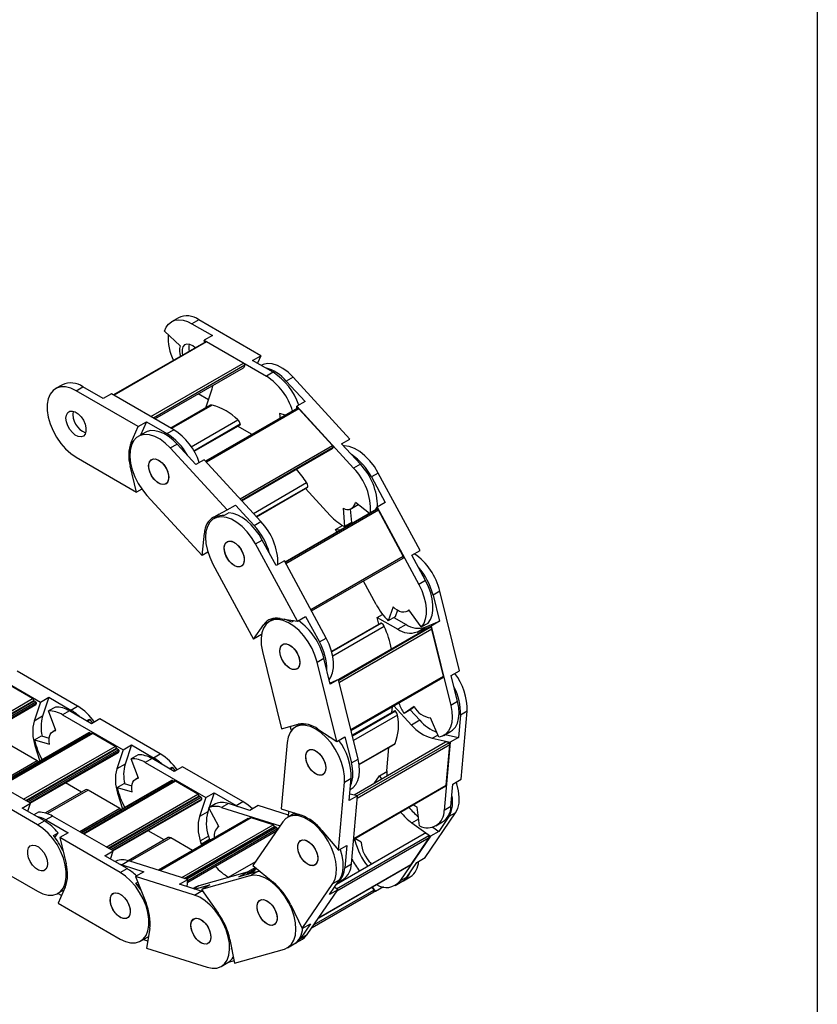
# Model space of a CAD drawing. Header units: millimetres. Extents: x 19 to 819, y 19 to 629.
# Tile 8 of 9: x 752 to 819, y 462 to 545. Entities that reach past the tile are written whole.
import ezdxf

# ---------------------------------------------------------------- set-up
doc = ezdxf.new("R2010")
doc.units = ezdxf.units.MM
doc.header["$LTSCALE"] = 3
doc.layers.add('TEXT', color=140, linetype='Continuous', lineweight=25)

msp = doc.modelspace()

# ---------------------------------------------------------------- linework, layer by layer
for p, q in [((765.035, 520.033), (764.462, 519.703)), ((766.76, 519.863), (766.187, 519.532)), ((766.187, 519.532), (767.92, 518.531)), ((772.027, 516.822), (766.76, 519.863)), ((765.176, 517.667), (763.86, 518.905)), ((767.353, 518.003), (759.546, 513.496)), ((767.428, 517.995), (759.59, 513.47)), ((767.92, 518.531), (767.22, 518.127)), ((767.271, 517.955), (767.22, 518.127)), ((767.22, 518.127), (772.487, 515.087)), ((770.546, 516.195), (767.428, 517.995)), ((762.708, 511.67), (770.546, 516.195)), ((771.327, 516.418), (772.027, 516.822)), ((773.06, 515.417), (771.327, 516.418)), ((772.027, 516.822), (771.737, 516.181)), ((770.652, 516.011), (762.92, 511.548)), ((763.052, 511.471), (770.559, 515.805)), ((773.06, 515.417), (772.487, 515.087)), ((774.748, 515.01), (774.175, 514.679)), ((774.175, 514.679), (775.76, 512.954)), ((779.564, 509.767), (774.748, 515.01)), ((755.213, 514.364), (754.641, 514.033)), ((756.365, 513.862), (756.938, 514.193)), ((761.632, 510.822), (756.365, 513.862)), ((758.671, 513.192), (756.938, 514.193)), ((759.372, 513.596), (758.671, 513.192)), ((764.639, 510.556), (759.372, 513.596)), ((767.591, 513.087), (766.721, 513.59)), ((767.366, 512.409), (767.901, 514.023)), ((775.76, 512.954), (775.06, 512.55)), ((767.765, 512.627), (764.408, 510.689)), ((767.894, 512.643), (764.458, 510.66)), ((775.128, 512.377), (767.338, 507.88)), ((767.377, 512.403), (767.366, 512.409)), ((775.246, 512.334), (767.405, 507.808)), ((774.103, 511.785), (773.613, 511.927)), ((775.056, 512.335), (775.06, 512.55)), ((775.06, 512.55), (779.876, 507.306)), ((778.097, 509.23), (775.246, 512.334)), ((761.632, 510.822), (762.332, 511.226)), ((762.332, 511.226), (761.821, 510.096)), ((762.332, 511.226), (764.066, 510.225)), ((766.133, 509.102), (770.081, 511.381)), ((761.024, 509.476), (761.632, 510.822)), ((762.214, 510.322), (761.641, 509.992)), ((764.066, 510.225), (764.639, 510.556)), ((766.342, 508.772), (770.281, 511.046)), ((766.369, 508.726), (770.267, 510.976)), ((771.275, 510.153), (770.057, 510.855)), ((761.024, 509.476), (761.227, 509.593)), ((778.864, 509.363), (779.564, 509.767)), ((764.354, 509.009), (764.926, 509.34)), ((769.169, 503.766), (764.354, 509.009)), ((766.511, 507.614), (764.926, 509.34)), ((770.256, 504.704), (778.097, 509.23)), ((778.151, 509.037), (770.391, 504.557)), ((770.411, 504.534), (778.085, 508.964)), ((780.449, 507.637), (778.864, 509.363)), ((756.365, 508.228), (761.487, 505.272)), ((767.211, 508.019), (766.511, 507.614)), ((772.027, 502.775), (767.211, 508.019)), ((761.028, 507.546), (760.952, 507.502)), ((761.487, 505.272), (760.952, 507.502)), ((780.449, 507.637), (779.876, 507.306)), ((781.967, 506.886), (781.395, 506.555)), ((781.395, 506.555), (782.56, 504.401)), ((785.507, 500.339), (781.967, 506.886)), ((761.944, 505.536), (761.487, 505.272)), ((771.385, 503.475), (775.889, 506.075)), ((771.635, 503.202), (775.996, 505.72)), ((771.651, 503.185), (775.977, 505.682)), ((777.9, 503.296), (775.801, 505.581)), ((762.378, 504.998), (767.06, 499.9)), ((768.018, 503.164), (769.169, 503.766)), ((769.169, 503.766), (769.869, 504.17)), ((769.869, 504.17), (771.454, 502.445)), ((774.075, 499.346), (781.841, 503.83)), ((781.83, 503.824), (774.075, 499.347)), ((781.991, 503.735), (774.15, 499.208)), ((778.995, 503.91), (779.113, 502.366)), ((779.598, 503.838), (779.685, 502.697)), ((779.706, 503.885), (780.268, 504.21)), ((781.218, 503.47), (780.024, 504.399)), ((781.739, 503.771), (781.859, 503.997)), ((781.841, 503.83), (781.83, 503.824)), ((782.56, 504.401), (781.859, 503.997)), ((781.859, 503.997), (785.399, 497.449)), ((784.087, 499.858), (781.991, 503.735)), ((768.211, 503.121), (768.042, 503.023)), ((769.319, 503.514), (768.916, 503.281)), ((771.454, 502.445), (772.027, 502.775)), ((778.344, 502.115), (778.936, 502.457)), ((778.469, 501.884), (778.344, 502.115)), ((778.344, 502.115), (778.826, 502.089)), ((779.685, 502.697), (779.113, 502.366)), ((779.349, 502.503), (779.526, 502.493)), ((767.06, 499.9), (767.246, 501.801)), ((767.357, 501.865), (767.246, 501.801)), ((771.573, 500.885), (772.146, 501.216)), ((773.311, 499.061), (772.146, 501.216)), ((775.112, 494.338), (771.573, 500.885)), ((784.807, 499.935), (785.507, 500.339)), ((767.538, 500.176), (767.06, 499.9)), ((774.011, 499.465), (773.311, 499.061)), ((777.55, 492.918), (774.011, 499.465)), ((776.245, 495.332), (784.087, 499.858)), ((776.313, 495.206), (784.083, 499.691)), ((785.972, 497.78), (784.807, 499.935)), ((767.96, 499.185), (771.401, 492.819)), ((785.972, 497.78), (785.399, 497.449)), ((781.786, 495.749), (780.708, 497.743)), ((787.181, 496.883), (786.608, 496.552)), ((786.608, 496.552), (787.153, 494.338)), ((788.838, 490.153), (787.181, 496.883)), ((783.224, 495.547), (782.814, 494.378)), ((783.583, 495.269), (783.387, 494.709)), ((784.41, 495.183), (784.562, 495.271)), ((785.612, 493.853), (784.545, 495.293)), ((772.975, 494.468), (772.275, 494.063)), ((772.916, 494.419), (772.746, 494.321)), ((772.975, 494.468), (772.957, 494.442)), ((773.063, 494.58), (772.975, 494.468)), ((773.615, 494.583), (775.112, 494.338)), ((775.112, 494.338), (775.813, 494.742)), ((775.813, 494.742), (776.977, 492.587)), ((781.868, 494.649), (782.331, 494.916)), ((782.007, 494.083), (781.868, 494.649)), ((781.868, 494.649), (783.616, 493.658)), ((783.387, 494.709), (782.814, 494.378)), ((783.282, 494.648), (784.316, 494.062)), ((771.401, 492.819), (772.275, 494.063)), ((774.811, 494.387), (774.605, 494.268)), ((782.186, 494.186), (778.017, 491.779)), ((782.234, 494.18), (778.025, 491.75)), ((782.477, 493.888), (778.113, 491.369)), ((786.25, 493.808), (778.606, 489.396)), ((778.618, 489.348), (786.375, 493.825)), ((786.509, 493.67), (778.668, 489.144)), ((784.316, 494.062), (783.616, 493.658)), ((785.25, 493.427), (786.453, 493.934)), ((785.25, 493.427), (785.95, 493.831)), ((785.612, 493.853), (786.185, 494.184)), ((785.95, 493.831), (787.153, 494.338)), ((787.153, 494.338), (786.453, 493.934)), ((786.453, 493.934), (788.11, 487.204)), ((787.49, 489.686), (786.509, 493.67)), ((772.067, 493.203), (771.401, 492.819)), ((776.977, 492.587), (777.55, 492.918)), ((772.155, 491.784), (773.766, 485.24)), ((776.786, 490.882), (777.359, 491.213)), ((777.905, 488.998), (777.359, 491.213)), ((748.233, 490.453), (753.354, 487.497)), ((778.443, 484.153), (776.786, 490.882)), ((756.506, 487.147), (751.385, 490.103)), ((779.649, 485.16), (787.49, 489.686)), ((779.67, 485.076), (787.464, 489.575)), ((788.138, 489.749), (788.838, 490.153)), ((788.683, 487.534), (788.138, 489.749)), ((752.688, 487.784), (750.779, 488.886)), ((778.605, 489.402), (777.88, 489.098)), ((778.605, 489.402), (777.905, 488.998)), ((780.261, 482.673), (778.605, 489.402)), ((744.924, 483.302), (752.688, 487.784)), ((753.354, 487.497), (754.055, 487.901)), ((754.055, 487.901), (753.52, 486.287)), ((754.055, 487.901), (755.934, 486.816)), ((745.101, 483.199), (752.79, 487.638)), ((752.83, 487.579), (745.172, 483.158)), ((752.968, 487.5), (745.31, 483.079)), ((753.028, 487.365), (745.456, 482.994)), ((745.495, 482.972), (752.956, 487.279)), ((753.354, 487.497), (752.82, 485.883)), ((752.968, 487.5), (752.83, 487.579)), ((754.617, 487.072), (754.045, 486.741)), ((755.934, 486.816), (756.506, 487.147)), ((783.127, 486.623), (783.169, 487.096)), ((783.287, 487.164), (784.79, 485.547)), ((785.014, 487.121), (784.147, 486.529)), ((785.04, 487.078), (784.719, 486.859)), ((788.683, 487.534), (788.11, 487.204)), ((753.52, 486.287), (752.82, 485.883)), ((754.67, 485.086), (754.045, 486.741)), ((755.806, 486.743), (755.234, 486.412)), ((755.234, 486.412), (760.355, 483.456)), ((757.686, 485.658), (755.806, 486.743)), ((783.356, 486.755), (779.767, 484.683)), ((783.429, 486.726), (779.782, 484.621)), ((783.598, 486.377), (779.878, 484.229)), ((784.719, 486.859), (784.147, 486.529)), ((784.671, 486.831), (785.49, 485.951)), ((787.087, 484.519), (786.401, 486.168)), ((788.923, 486.384), (788.755, 484.489)), ((789.495, 486.715), (788.923, 486.384)), ((788.986, 480.955), (789.495, 486.715)), ((757.266, 485.9), (757.501, 486.036)), ((757.501, 486.036), (757.373, 485.838)), ((757.501, 486.036), (757.759, 485.7)), ((758.386, 486.062), (757.686, 485.658)), ((763.507, 483.106), (758.386, 486.062)), ((773.766, 485.24), (775.178, 485.616)), ((774.606, 485.078), (774.517, 485.44)), ((775.118, 485.474), (774.948, 485.376)), ((785.49, 485.951), (784.79, 485.547)), ((757.454, 484.888), (749.815, 480.478)), ((749.841, 480.463), (757.499, 484.884)), ((757.704, 484.852), (749.971, 480.388)), ((757.779, 484.845), (750.015, 480.363)), ((752.863, 484.298), (753.436, 484.629)), ((753.436, 484.629), (754.089, 484.44)), ((754.648, 485.145), (754.416, 485.011)), ((757.629, 484.809), (757.499, 484.884)), ((759.688, 483.743), (757.779, 484.845)), ((776.857, 485.202), (778.443, 484.153)), ((777.798, 484.527), (777.654, 484.675)), ((777.84, 484.552), (777.798, 484.527)), ((778.443, 484.153), (779.143, 484.557)), ((779.143, 484.557), (779.689, 482.342)), ((786.533, 484.428), (787.011, 484.703)), ((786.533, 484.428), (788.055, 484.085)), ((787.519, 484.666), (788.092, 484.997)), ((787.645, 484.739), (788.755, 484.489)), ((788.755, 484.489), (788.055, 484.085)), ((753.081, 482.523), (750.386, 484.078)), ((751.924, 479.26), (759.688, 483.743)), ((752.102, 479.158), (759.79, 483.596)), ((752.863, 484.298), (754.108, 483.938)), ((752.892, 483.827), (752.965, 483.869)), ((752.892, 483.827), (753.29, 482.485)), ((760.355, 483.456), (761.055, 483.86)), ((761.055, 483.86), (760.52, 482.246)), ((761.055, 483.86), (762.934, 482.775)), ((774.245, 484.063), (773.749, 478.463)), ((787.673, 484.095), (779.918, 479.618)), ((780.154, 479.565), (787.929, 484.054)), ((788.024, 483.865), (780.187, 479.341)), ((780.347, 482.231), (783.386, 483.985)), ((780.352, 482.196), (783.319, 483.909)), ((782.689, 481.674), (782.864, 483.646)), ((788.055, 484.085), (787.545, 478.325)), ((787.722, 480.455), (788.024, 483.865)), ((759.831, 483.538), (752.173, 479.117)), ((759.969, 483.458), (752.311, 479.037)), ((760.028, 483.324), (752.457, 478.953)), ((752.496, 478.931), (759.956, 483.238)), ((760.355, 483.456), (759.82, 481.842)), ((759.969, 483.458), (759.831, 483.538)), ((761.618, 483.031), (761.045, 482.7)), ((762.934, 482.775), (763.507, 483.106)), ((753.081, 482.523), (749.677, 480.558)), ((760.52, 482.246), (759.82, 481.842)), ((761.671, 481.045), (761.045, 482.7)), ((762.807, 482.702), (762.234, 482.371)), ((762.234, 482.371), (767.355, 479.415)), ((764.686, 481.617), (762.807, 482.702)), ((764.267, 481.859), (764.501, 481.994)), ((764.501, 481.994), (764.374, 481.797)), ((764.501, 481.994), (764.759, 481.659)), ((765.386, 482.021), (764.686, 481.617)), ((770.507, 479.065), (765.386, 482.021)), ((779.689, 482.342), (780.261, 482.673)), ((752.506, 478.925), (747.385, 481.881)), ((761.648, 481.104), (761.417, 480.97)), ((781.627, 480.605), (782.069, 481.254)), ((782.069, 481.254), (782.684, 481.609)), ((782.069, 481.254), (782.233, 480.955)), ((756.82, 479.862), (755.465, 480.645)), ((764.454, 480.847), (756.815, 476.437)), ((756.841, 476.422), (764.499, 480.843)), ((764.705, 480.811), (756.972, 476.347)), ((764.78, 480.803), (757.016, 476.321)), ((759.864, 480.257), (760.436, 480.588)), ((759.864, 480.257), (761.109, 479.897)), ((760.436, 480.588), (761.089, 480.399)), ((764.63, 480.768), (764.499, 480.843)), ((766.689, 479.701), (764.78, 480.803)), ((778.591, 474.955), (779.101, 480.714)), ((779.101, 480.714), (779.674, 481.045)), ((779.506, 479.149), (779.674, 481.045)), ((779.882, 475.889), (787.692, 480.398)), ((779.885, 475.931), (787.722, 480.455)), ((788.118, 478.656), (788.286, 480.551)), ((788.286, 480.551), (788.986, 480.955)), ((753.112, 477.105), (747.991, 480.062)), ((757.162, 480.06), (753.773, 478.103)), ((757.387, 480.037), (753.942, 478.049)), ((760.081, 478.482), (757.387, 480.037)), ((758.925, 475.219), (766.689, 479.701)), ((759.102, 475.117), (766.79, 479.555)), ((766.831, 479.497), (759.173, 475.076)), ((766.969, 479.417), (759.311, 474.996)), ((759.892, 479.786), (759.965, 479.828)), ((759.892, 479.786), (760.291, 478.444)), ((767.355, 479.415), (766.821, 477.801)), ((766.969, 479.417), (766.831, 479.497)), ((767.355, 479.415), (768.055, 479.819)), ((768.055, 479.819), (767.642, 478.572)), ((768.055, 479.819), (769.934, 478.734)), ((780.206, 479.554), (779.506, 479.149)), ((780.206, 479.554), (779.555, 479.7)), ((779.589, 480.088), (779.671, 480.135)), ((779.696, 473.794), (780.206, 479.554)), ((751.806, 478.521), (752.506, 478.925)), ((752.281, 478.246), (752.506, 478.925)), ((767.028, 479.283), (759.457, 474.912)), ((759.496, 474.89), (766.956, 479.196)), ((768.176, 478.88), (767.604, 478.549)), ((769.267, 478.902), (768.695, 478.572)), ((768.695, 478.572), (773.644, 477.011)), ((771.1, 478.324), (769.267, 478.902)), ((769.934, 478.734), (770.507, 479.065)), ((769.934, 478.734), (770.077, 478.647)), ((771.8, 478.728), (771.1, 478.324)), ((774.365, 477.92), (771.8, 478.728)), ((785.461, 477.012), (785.273, 478.587)), ((788.118, 478.656), (787.545, 478.325)), ((753.685, 477.436), (751.806, 478.521)), ((753.196, 478.169), (752.806, 477.944)), ((754.385, 477.84), (753.812, 477.509)), ((759.506, 474.884), (754.385, 477.84)), ((760.081, 478.482), (756.677, 476.517)), ((767.521, 478.205), (766.821, 477.801)), ((767.623, 478.513), (767.521, 478.205)), ((768.462, 476.952), (767.604, 478.549)), ((773.749, 478.463), (775.458, 477.905)), ((774.843, 478.052), (774.271, 477.722)), ((774.352, 477.769), (774.395, 478.252)), ((774.905, 478.085), (774.843, 478.052)), ((774.87, 477.967), (775.014, 478.05)), ((785.925, 474.321), (788.514, 478.123)), ((787.942, 477.793), (787.09, 476.541)), ((788.514, 478.123), (787.942, 477.793)), ((753.112, 477.105), (753.685, 477.436)), ((753.812, 477.509), (755.692, 476.424)), ((770.915, 477.634), (763.333, 473.256)), ((763.351, 473.251), (770.946, 477.636)), ((771.144, 477.679), (763.43, 473.226)), ((771.196, 477.682), (763.46, 473.216)), ((765.322, 472.629), (773.058, 477.095)), ((765.538, 472.561), (773.174, 476.969)), ((773.22, 476.918), (765.624, 472.534)), ((768.46, 476.954), (768.417, 476.929)), ((771.025, 477.611), (770.946, 477.636)), ((773.058, 477.095), (771.196, 477.682)), ((773.871, 477.345), (771.354, 473.648)), ((773.355, 476.876), (773.22, 476.918)), ((784.811, 477.271), (785.39, 477.605)), ((784.811, 477.271), (786.39, 476.137)), ((786.586, 476.903), (787.09, 476.541)), ((786.842, 477.012), (787.415, 477.342)), ((754.446, 476.19), (754.849, 476.422)), ((754.586, 476.014), (754.849, 476.422)), ((755.692, 476.424), (754.992, 476.02)), ((763.82, 475.821), (762.465, 476.604)), ((773.355, 476.876), (765.759, 472.491)), ((765.823, 472.254), (773.342, 476.594)), ((773.432, 476.749), (765.832, 472.362)), ((766.892, 475.744), (767.592, 476.149)), ((767.592, 476.149), (767.681, 475.85)), ((777.188, 476.629), (778.591, 474.955)), ((785.857, 476.349), (778.423, 472.058)), ((778.433, 471.683), (786.238, 476.189)), ((786.39, 476.137), (783.801, 472.335)), ((787.09, 476.541), (786.39, 476.137)), ((760.113, 473.064), (754.992, 476.02)), ((754.992, 476.02), (755.526, 473.79)), ((764.162, 476.018), (760.773, 474.062)), ((764.387, 475.996), (760.945, 474.009)), ((766.233, 474.931), (764.387, 475.996)), ((766.892, 475.744), (767.002, 475.375)), ((767.05, 475.519), (767.623, 475.85)), ((767.05, 475.519), (767.255, 475.52)), ((767.085, 475.422), (767.05, 475.519)), ((767.623, 475.85), (767.827, 475.851)), ((786.278, 475.999), (778.457, 471.484)), ((778.591, 474.955), (779.291, 475.359)), ((779.291, 475.359), (779.124, 473.464)), ((779.977, 475.788), (779.867, 475.725)), ((779.943, 475.925), (779.977, 475.788)), ((780.52, 475.62), (779.97, 475.94)), ((784.746, 473.748), (786.278, 475.999)), ((747.845, 474.512), (753.112, 471.471)), ((758.806, 474.479), (759.506, 474.884)), ((760.685, 473.395), (758.806, 474.479)), ((759.282, 474.205), (759.506, 474.884)), ((759.755, 474.018), (759.68, 473.975)), ((760.846, 474.04), (760.273, 473.71)), ((760.273, 473.71), (762.106, 473.132)), ((765.84, 472.466), (760.846, 474.04)), ((771.577, 473.976), (769.256, 472.636)), ((771.575, 473.973), (769.262, 472.638)), ((771.354, 473.648), (773.066, 472.252)), ((776.917, 469.222), (784.728, 473.731)), ((776.925, 469.233), (784.746, 473.748)), ((779.124, 473.464), (779.696, 473.794)), ((781.321, 473.731), (781.354, 473.85)), ((784.373, 472.666), (785.225, 473.917)), ((785.225, 473.917), (785.925, 474.321)), ((760.113, 473.064), (760.685, 473.395)), ((762.106, 473.132), (761.406, 472.728)), ((770.863, 473.09), (766.756, 471.93)), ((771.098, 472.781), (766.99, 471.621)), ((771.67, 473.112), (770.163, 472.686)), ((770.163, 472.686), (770.863, 473.09)), ((770.794, 473.07), (771.536, 473.499)), ((770.912, 472.897), (770.863, 473.09)), ((770.891, 472.98), (771.604, 473.392)), ((771.538, 473.295), (770.904, 472.929)), ((771.502, 473.241), (770.911, 472.9)), ((771.098, 472.781), (771.67, 473.112)), ((771.352, 473.022), (771.627, 473.425)), ((772.378, 472.767), (772.411, 472.786)), ((772.502, 472.712), (772.378, 472.767)), ((766.4, 471.153), (761.406, 472.728)), ((761.406, 472.728), (762.295, 470.476)), ((761.446, 472.149), (761.6, 472.237)), ((761.586, 471.973), (761.659, 472.086)), ((765.14, 472.062), (765.84, 472.466)), ((766.973, 471.484), (765.14, 472.062)), ((765.792, 471.856), (765.84, 472.466)), ((766.756, 471.93), (766.333, 471.685)), ((766.407, 471.662), (767.69, 472.025)), ((767.69, 472.025), (766.99, 471.621)), ((775.531, 468.321), (778.12, 472.123)), ((777.841, 471.202), (778.693, 472.453)), ((778.12, 472.123), (778.693, 472.453)), ((778.529, 472.213), (778.993, 472.481)), ((783.401, 471.958), (783.974, 472.289)), ((784.373, 472.666), (783.801, 472.335)), ((784.101, 472.363), (784.674, 472.693)), ((755.136, 471.111), (754.823, 471.292)), ((754.837, 471.3), (755.357, 471.6)), ((755.454, 471.816), (754.846, 470.47)), ((766.488, 471.817), (766.286, 471.7)), ((766.4, 471.153), (766.973, 471.484)), ((766.99, 471.621), (768.413, 469.626)), ((775.952, 467.804), (778.541, 471.606)), ((776.367, 468.414), (781.582, 471.424)), ((776.533, 468.658), (781.592, 471.578)), ((778.541, 471.606), (777.841, 471.202)), ((778.541, 471.606), (778.255, 471.811)), ((781.442, 471.834), (781.743, 471.453)), ((781.743, 471.453), (781.524, 471.391)), ((782.407, 471.837), (781.743, 471.453)), ((754.846, 470.47), (760.113, 467.43)), ((767.77, 470.522), (767.772, 470.524)), ((774.551, 470.333), (775.531, 468.321)), ((776.231, 468.725), (775.379, 467.473)), ((775.531, 468.321), (776.231, 468.725)), ((762.611, 468.31), (762.343, 466.655)), ((775.379, 467.473), (775.952, 467.804)), ((761.838, 467.259), (762.41, 467.59)), ((762.439, 467.249), (762.039, 467.376)), ((769.397, 467.392), (769.787, 465.386)), ((774.279, 466.693), (774.852, 467.023)), ((774.979, 467.097), (775.552, 467.427)), ((762.343, 466.655), (767.479, 465.035)), ((769.541, 466.557), (769.545, 466.631)), ((769.558, 466.567), (769.541, 466.557)), ((769.787, 465.386), (774.011, 466.58)), ((768.664, 465.106), (769.237, 465.437)), ((769.749, 465.582), (769.239, 465.438))]:
    msp.add_line(p, q)
at = {"flags": 128}
for points in [[(763.86, 518.905), (764.005, 519.234), (764.204, 519.501), (764.453, 519.697), (764.745, 519.82), (765.072, 519.864), (765.428, 519.83), (765.803, 519.719), (766.187, 519.532)], [(766.459, 517.486), (766.251, 517.655), (765.998, 517.779), (765.763, 517.808), (765.565, 517.741), (765.423, 517.581), (765.348, 517.345), (765.348, 517.053), (765.383, 516.865)], [(774.748, 515.01), (774.321, 515.422), (773.876, 515.752), (773.426, 515.988), (772.988, 516.122), (772.576, 516.151), (772.204, 516.072), (772.035, 515.992)], [(756.365, 513.862), (755.917, 514.073), (755.484, 514.181), (755.081, 514.182), (754.722, 514.076), (754.419, 513.867), (754.182, 513.561), (754.019, 513.17), (753.936, 512.707), (753.936, 512.187), (754.019, 511.629), (754.182, 511.05), (754.419, 510.471), (754.722, 509.912), (755.081, 509.391), (755.484, 508.927), (755.917, 508.535), (756.365, 508.228)], [(767.901, 514.023), (767.959, 514.237), (767.975, 514.313)], [(755.517, 511.535), (755.555, 511.802), (755.664, 512.002), (755.836, 512.117), (756.055, 512.136), (756.302, 512.059), (756.554, 511.891), (756.79, 511.649), (756.987, 511.352), (757.13, 511.029), (757.204, 510.707), (757.204, 510.415), (757.13, 510.179), (756.987, 510.019), (756.79, 509.952), (756.554, 509.981), (756.302, 510.105), (756.055, 510.312), (755.836, 510.584), (755.664, 510.898), (755.555, 511.224), (755.517, 511.535)], [(773.613, 511.927), (773.641, 511.697), (773.641, 511.519)], [(775.246, 512.334), (775.226, 512.353), (775.205, 512.368), (775.185, 512.378), (775.165, 512.383), (775.146, 512.383), (775.13, 512.378), (775.128, 512.377)], [(764.926, 509.34), (764.563, 509.697), (764.183, 509.996), (763.798, 510.228), (763.416, 510.388), (763.047, 510.471), (762.701, 510.477), (762.385, 510.403), (762.214, 510.322)], [(764.354, 509.009), (763.927, 509.421), (763.481, 509.751), (763.031, 509.987), (762.593, 510.122), (762.181, 510.15), (761.809, 510.072), (761.491, 509.888), (761.236, 509.607), (761.054, 509.237), (760.95, 508.791), (760.929, 508.284), (760.99, 507.733), (761.133, 507.158), (761.352, 506.577), (761.639, 506.011), (761.985, 505.479), (762.378, 504.998)], [(778.085, 508.964), (778.12, 508.992), (778.151, 509.037)], [(781.967, 506.886), (781.635, 507.429), (781.253, 507.924), (780.834, 508.355), (780.391, 508.707), (779.941, 508.968), (779.499, 509.129), (779.078, 509.185), (779.027, 509.185)], [(762.517, 507.494), (762.555, 507.761), (762.665, 507.96), (762.837, 508.075), (763.056, 508.095), (763.302, 508.018), (763.555, 507.85), (763.79, 507.607), (763.988, 507.311), (764.13, 506.988), (764.205, 506.665), (764.205, 506.373), (764.13, 506.137), (763.988, 505.978), (763.79, 505.91), (763.555, 505.94), (763.302, 506.063), (763.056, 506.271), (762.837, 506.543), (762.665, 506.857), (762.555, 507.183), (762.517, 507.494)], [(762.59, 507.848), (762.726, 508.017), (762.918, 508.095), (763.151, 508.076), (763.402, 507.962), (763.65, 507.763), (763.873, 507.496), (764.051, 507.186), (764.168, 506.859), (764.214, 506.545), (764.184, 506.273), (764.082, 506.065), (763.916, 505.94), (763.701, 505.91), (763.456, 505.977), (763.203, 506.136), (762.965, 506.371), (762.762, 506.663), (762.613, 506.985), (762.531, 507.309), (762.523, 507.605), (762.59, 507.848)], [(781.991, 503.735), (781.976, 503.76), (781.958, 503.782), (781.938, 503.802), (781.918, 503.817), (781.897, 503.828), (781.877, 503.834), (781.858, 503.834), (781.841, 503.83)], [(771.573, 500.885), (771.241, 501.428), (770.859, 501.923), (770.439, 502.355), (769.997, 502.707), (769.547, 502.968), (769.104, 503.129), (768.684, 503.185), (768.301, 503.133), (767.967, 502.976), (767.695, 502.719), (767.494, 502.371), (767.369, 501.943), (767.327, 501.45), (767.367, 500.909), (767.49, 500.338), (767.689, 499.757), (767.96, 499.185)], [(772.146, 501.216), (771.865, 501.683), (771.546, 502.117), (771.197, 502.508), (770.827, 502.845), (770.444, 503.12), (770.059, 503.326), (769.681, 503.458), (769.319, 503.514)], [(769.196, 501.09), (769.407, 501.13), (769.649, 501.073), (769.902, 500.924), (770.143, 500.696), (770.35, 500.409), (770.506, 500.089), (770.596, 499.764), (770.612, 499.463), (770.553, 499.213), (770.424, 499.036), (770.237, 498.948), (770.008, 498.957), (769.757, 499.061), (769.507, 499.252), (769.281, 499.512), (769.097, 499.819), (768.973, 500.145), (768.92, 500.462), (768.941, 500.74), (769.036, 500.956), (769.196, 501.09)], [(768.991, 500.88), (769.126, 501.048), (769.319, 501.126), (769.551, 501.107), (769.803, 500.993), (770.051, 500.794), (770.274, 500.527), (770.452, 500.217), (770.569, 499.89), (770.615, 499.577), (770.585, 499.304), (770.482, 499.096), (770.316, 498.972), (770.101, 498.942), (769.857, 499.009), (769.604, 499.167), (769.366, 499.403), (769.163, 499.694), (769.014, 500.016), (768.932, 500.34), (768.924, 500.637), (768.991, 500.88)], [(784.083, 499.691), (784.093, 499.699), (784.104, 499.714), (784.111, 499.732), (784.114, 499.754), (784.113, 499.779), (784.108, 499.805), (784.099, 499.832), (784.087, 499.858)], [(786.185, 494.184), (786.384, 494.477), (786.521, 494.839), (786.594, 495.258), (786.599, 495.724), (786.536, 496.223), (786.409, 496.742), (786.219, 497.265), (785.972, 497.78)], [(785.399, 497.449), (785.646, 496.935), (785.836, 496.411), (785.964, 495.892), (786.026, 495.393), (786.021, 494.928), (785.949, 494.508), (785.811, 494.147), (785.612, 493.853)], [(784.545, 495.293), (784.428, 495.194), (784.288, 495.131), (784.13, 495.107), (783.958, 495.121), (783.777, 495.174), (783.591, 495.265), (783.405, 495.39), (783.224, 495.547)], [(776.786, 490.882), (776.606, 491.463), (776.353, 492.039), (776.036, 492.591), (775.665, 493.1), (775.254, 493.549), (774.816, 493.923), (774.366, 494.208), (773.92, 494.395), (773.493, 494.478), (773.099, 494.455), (772.752, 494.324), (772.463, 494.092), (772.243, 493.766), (772.098, 493.357), (772.034, 492.879), (772.054, 492.349), (772.155, 491.784)], [(774.605, 494.268), (774.187, 494.461), (773.993, 494.521)], [(777.811, 489.379), (777.962, 489.616), (778.1, 489.977), (778.172, 490.397), (778.177, 490.862), (778.115, 491.361), (777.987, 491.88), (777.797, 492.404), (777.55, 492.918)], [(773.901, 492.388), (774.111, 492.428), (774.354, 492.371), (774.607, 492.222), (774.847, 491.994), (775.055, 491.707), (775.21, 491.387), (775.3, 491.062), (775.316, 490.761), (775.257, 490.511), (775.128, 490.334), (774.941, 490.246), (774.712, 490.254), (774.461, 490.359), (774.212, 490.55), (773.985, 490.81), (773.802, 491.117), (773.678, 491.443), (773.624, 491.76), (773.646, 492.038), (773.741, 492.254), (773.901, 492.388)], [(774.204, 492.417), (774.453, 492.323), (774.704, 492.141), (774.934, 491.887), (775.123, 491.583), (775.254, 491.258), (775.315, 490.939), (775.302, 490.655), (775.214, 490.432), (775.061, 490.288), (774.855, 490.238), (774.615, 490.284), (774.362, 490.424), (774.119, 490.645), (773.907, 490.927), (773.745, 491.245), (773.648, 491.57), (773.624, 491.875), (773.675, 492.132), (773.797, 492.317), (773.978, 492.415), (774.204, 492.417)], [(788.11, 487.204), (788.205, 486.693), (788.234, 486.209), (788.195, 485.765), (788.089, 485.374), (787.92, 485.045), (787.693, 484.789), (787.412, 484.612), (787.087, 484.519)], [(788.092, 484.997), (788.265, 485.12), (788.493, 485.376), (788.662, 485.704), (788.768, 486.096), (788.807, 486.54), (788.778, 487.024), (788.683, 487.534)], [(783.429, 486.726), (783.415, 486.74), (783.399, 486.751), (783.384, 486.757), (783.37, 486.759), (783.357, 486.756), (783.356, 486.755)], [(779.101, 480.714), (779.103, 481.233), (779.022, 481.791), (778.862, 482.369), (778.626, 482.948), (778.325, 483.508), (777.967, 484.03), (777.564, 484.496), (777.132, 484.89), (776.684, 485.199), (776.236, 485.412), (775.802, 485.523), (775.398, 485.526), (775.038, 485.423), (774.733, 485.216), (774.494, 484.913), (774.33, 484.524), (774.245, 484.063)], [(754.108, 483.938), (754.08, 484.167), (754.082, 484.382), (754.114, 484.576), (754.176, 484.744), (754.264, 484.882), (754.379, 484.987), (754.515, 485.056), (754.67, 485.086)], [(776.406, 483.473), (776.655, 483.378), (776.906, 483.196), (777.136, 482.942), (777.325, 482.639), (777.456, 482.313), (777.518, 481.994), (777.504, 481.711), (777.416, 481.487), (777.263, 481.344), (777.057, 481.293), (776.817, 481.34), (776.564, 481.48), (776.321, 481.7), (776.109, 481.982), (775.947, 482.3), (775.85, 482.626), (775.826, 482.931), (775.877, 483.187), (775.999, 483.373), (776.18, 483.471), (776.406, 483.473)], [(776.755, 483.316), (777, 483.103), (777.217, 482.827), (777.384, 482.512), (777.489, 482.185), (777.521, 481.877), (777.478, 481.614), (777.363, 481.42), (777.187, 481.312), (776.965, 481.3), (776.718, 481.384), (776.466, 481.558), (776.233, 481.805), (776.038, 482.104), (775.9, 482.429), (775.831, 482.75), (775.837, 483.039), (775.917, 483.27), (776.064, 483.422), (776.265, 483.483), (776.502, 483.447), (776.755, 483.316)], [(753.197, 482.431), (753.143, 482.48), (753.081, 482.523)], [(779.671, 480.135), (779.844, 480.258), (780.072, 480.514), (780.241, 480.843), (780.346, 481.234), (780.385, 481.678), (780.357, 482.162), (780.261, 482.673)], [(761.109, 479.897), (761.081, 480.126), (761.083, 480.341), (761.115, 480.535), (761.176, 480.703), (761.265, 480.841), (761.379, 480.946), (761.515, 481.015), (761.671, 481.045)], [(788.514, 478.123), (788.699, 478.491), (788.804, 478.936), (788.827, 479.441), (788.768, 479.991), (788.627, 480.566), (788.577, 480.72)], [(771.309, 478.445), (770.955, 478.758), (770.507, 479.065)], [(785.273, 478.587), (785.086, 478.683), (784.92, 478.798)], [(760.197, 478.39), (760.143, 478.439), (760.081, 478.482)], [(778.12, 472.123), (778.304, 472.491), (778.41, 472.935), (778.433, 473.441), (778.373, 473.991), (778.233, 474.566), (778.016, 475.146), (777.73, 475.713), (777.385, 476.246), (776.993, 476.728), (776.567, 477.142), (776.122, 477.474), (775.672, 477.713), (775.233, 477.85), (774.82, 477.881), (774.448, 477.805), (774.128, 477.624), (773.871, 477.345)], [(775.256, 477.971), (775.244, 477.972), (774.87, 477.967)], [(753.112, 471.471), (753.561, 471.26), (753.994, 471.153), (754.397, 471.152), (754.756, 471.257), (755.059, 471.467), (755.296, 471.772), (755.459, 472.163), (755.541, 472.626), (755.541, 473.146), (755.459, 473.704), (755.296, 474.283), (755.059, 474.862), (754.756, 475.421), (754.397, 475.942), (753.994, 476.406), (753.561, 476.798), (753.112, 477.105)], [(786.238, 476.189), (786.181, 476.251), (786.12, 476.302), (786.058, 476.339), (785.996, 476.362), (785.938, 476.37), (785.886, 476.362), (785.857, 476.349)], [(753.961, 473.798), (753.923, 473.531), (753.813, 473.331), (753.641, 473.217), (753.422, 473.197), (753.176, 473.274), (752.924, 473.442), (752.688, 473.684), (752.49, 473.981), (752.348, 474.304), (752.273, 474.626), (752.273, 474.919), (752.348, 475.155), (752.49, 475.314), (752.688, 475.382), (752.924, 475.352), (753.176, 475.229), (753.422, 475.021), (753.641, 474.749), (753.813, 474.435), (753.923, 474.109), (753.961, 473.798)], [(753.961, 473.798), (753.923, 473.531), (753.813, 473.331), (753.641, 473.217), (753.422, 473.197), (753.176, 473.274), (752.924, 473.442), (752.688, 473.684), (752.49, 473.981), (752.348, 474.304), (752.273, 474.626), (752.273, 474.919), (752.348, 475.155), (752.49, 475.314), (752.688, 475.382), (752.924, 475.352), (753.176, 475.229), (753.422, 475.021), (753.641, 474.749), (753.813, 474.435), (753.923, 474.109), (753.961, 473.798)], [(776.413, 475.346), (776.612, 475.051), (776.756, 474.728), (776.833, 474.406), (776.836, 474.112), (776.764, 473.874), (776.623, 473.712), (776.427, 473.641), (776.192, 473.667), (775.94, 473.788), (775.693, 473.993), (775.473, 474.263), (775.299, 474.576), (775.187, 474.903), (775.147, 475.214), (775.182, 475.483), (775.29, 475.685), (775.46, 475.803), (775.678, 475.826), (775.924, 475.751), (776.176, 475.587), (776.413, 475.346)], [(776.078, 475.662), (776.323, 475.449), (776.539, 475.172), (776.707, 474.857), (776.812, 474.531), (776.844, 474.222), (776.801, 473.96), (776.686, 473.766), (776.51, 473.658), (776.288, 473.645), (776.04, 473.73), (775.788, 473.903), (775.555, 474.151), (775.361, 474.45), (775.223, 474.774), (775.154, 475.095), (775.159, 475.384), (775.239, 475.615), (775.386, 475.768), (775.588, 475.828), (775.825, 475.792), (776.078, 475.662)], [(778.693, 472.453), (778.855, 472.763), (778.96, 473.131), (779.006, 473.546), (778.991, 474), (778.915, 474.48), (778.78, 474.975), (778.755, 475.05)], [(760.273, 473.71), (760.123, 473.751), (760.035, 473.77)], [(784.728, 473.731), (784.734, 473.735), (784.746, 473.748)], [(760.113, 467.43), (760.561, 467.219), (760.994, 467.111), (761.397, 467.11), (761.756, 467.216), (762.059, 467.425), (762.296, 467.731), (762.459, 468.121), (762.542, 468.585), (762.542, 469.105), (762.459, 469.663), (762.296, 470.242), (762.059, 470.821), (761.756, 471.38), (761.397, 471.901), (760.994, 472.365), (760.561, 472.757), (760.113, 473.064)], [(774.011, 466.58), (774.346, 466.734), (774.62, 466.989), (774.823, 467.335), (774.949, 467.761), (774.994, 468.253), (774.955, 468.793), (774.835, 469.364), (774.637, 469.945), (774.368, 470.517), (774.038, 471.061), (773.657, 471.557), (773.238, 471.99), (772.796, 472.344), (772.346, 472.608), (771.903, 472.771), (771.482, 472.83), (771.098, 472.781)], [(761.855, 471.591), (761.797, 471.679), (761.446, 472.149)], [(783.974, 472.289), (784.145, 472.41), (784.373, 472.666)], [(760.94, 469.986), (760.959, 469.684), (760.902, 469.432), (760.775, 469.252), (760.59, 469.161), (760.362, 469.166), (760.112, 469.268), (759.862, 469.456), (759.634, 469.714), (759.449, 470.02), (759.322, 470.346), (759.266, 470.663), (759.286, 470.944), (759.378, 471.162), (759.536, 471.299), (759.746, 471.342), (759.987, 471.288), (760.24, 471.142), (760.482, 470.916), (760.691, 470.631), (760.848, 470.311), (760.94, 469.986)], [(760.961, 469.757), (760.924, 469.49), (760.814, 469.29), (760.642, 469.175), (760.423, 469.156), (760.176, 469.233), (759.924, 469.401), (759.688, 469.643), (759.491, 469.939), (759.348, 470.263), (759.274, 470.585), (759.274, 470.877), (759.348, 471.113), (759.491, 471.272), (759.688, 471.34), (759.924, 471.311), (760.176, 471.187), (760.423, 470.98), (760.642, 470.708), (760.814, 470.394), (760.924, 470.068), (760.961, 469.757)], [(767.479, 465.035), (767.907, 464.95), (768.302, 464.971), (768.651, 465.099), (768.941, 465.328), (769.163, 465.652), (769.31, 466.059), (769.376, 466.536), (769.358, 467.065), (769.259, 467.629), (769.08, 468.21), (768.829, 468.786), (768.513, 469.339), (768.144, 469.849), (767.733, 470.3), (767.296, 470.675), (766.846, 470.963), (766.4, 471.153)], [(767.127, 471.429), (767.122, 471.431), (766.973, 471.484)], [(781.582, 471.424), (781.585, 471.427), (781.598, 471.439), (781.606, 471.455), (781.611, 471.476), (781.612, 471.499), (781.609, 471.525), (781.602, 471.551), (781.592, 471.578)], [(772.972, 470.293), (773.171, 469.998), (773.315, 469.675), (773.392, 469.352), (773.395, 469.059), (773.323, 468.821), (773.182, 468.659), (772.986, 468.588), (772.751, 468.614), (772.499, 468.734), (772.252, 468.939), (772.032, 469.21), (771.858, 469.523), (771.746, 469.849), (771.706, 470.161), (771.741, 470.43), (771.849, 470.632), (772.019, 470.75), (772.237, 470.772), (772.483, 470.698), (772.735, 470.533), (772.972, 470.293)], [(773.235, 469.873), (773.354, 469.546), (773.402, 469.232), (773.375, 468.957), (773.275, 468.747), (773.111, 468.619), (772.897, 468.586), (772.653, 468.65), (772.4, 468.806), (772.161, 469.039), (771.957, 469.33), (771.806, 469.651), (771.721, 469.975), (771.711, 470.273), (771.775, 470.518), (771.909, 470.689), (772.1, 470.77), (772.331, 470.755), (772.583, 470.643), (772.831, 470.447), (773.056, 470.182), (773.235, 469.873)], [(767.767, 467.833), (767.786, 467.531), (767.729, 467.279), (767.602, 467.1), (767.417, 467.008), (767.189, 467.014), (766.938, 467.115), (766.688, 467.303), (766.461, 467.562), (766.276, 467.868), (766.149, 468.194), (766.093, 468.511), (766.113, 468.791), (766.205, 469.009), (766.363, 469.146), (766.572, 469.19), (766.814, 469.136), (767.067, 468.989), (767.309, 468.763), (767.518, 468.478), (767.675, 468.158), (767.767, 467.833)], [(767.62, 468.286), (767.739, 467.96), (767.787, 467.646), (767.76, 467.371), (767.66, 467.161), (767.496, 467.033), (767.282, 467), (767.038, 467.064), (766.785, 467.22), (766.546, 467.453), (766.342, 467.743), (766.191, 468.065), (766.107, 468.389), (766.096, 468.687), (766.16, 468.932), (766.294, 469.103), (766.485, 469.184), (766.717, 469.168), (766.968, 469.057), (767.216, 468.861), (767.441, 468.596), (767.62, 468.286)], [(775.552, 467.427), (775.724, 467.548), (775.952, 467.804)], [(762.41, 467.59), (762.42, 467.595), (762.504, 467.65)], [(774.915, 467.062), (775.151, 467.218), (775.379, 467.473)]]:
    msp.add_lwpolyline(points, dxfattribs=at)
for centre, radius, start, end in [((765.757, 518.525), 1.672, 53.124, 115.56554), ((768.613, 518.402), 4.456, 177.18388, 206.34765), ((767.134, 517.514), 1.221, 166.76181, 195.10031), ((767.384, 517.934), 0.0754, 54.38242, 114.30712), ((766.665, 517.292), 1.536, 165.84508, 199.80601), ((770.422, 516.001), 0.231, 2.60548, 57.39452), ((770.432, 515.987), 0.222, 305.01333, 6.29885), ((771.556, 512.483), 3.418, 39.97909, 75.53858), ((770.228, 510.972), 5.271, 18.51181, 57.50233), ((755.93, 512.802), 1.718, 54.04326, 114.64628), ((769.543, 510.55), 5.408, 17.07019, 57.0174), ((757.752, 511.845), 1.651, 170.292, 249.70262), ((767.85, 512.472), 0.176, 75.62817, 118.67723), ((766.697, 508.044), 4.752, 44.59251, 75.41287), ((769.561, 510.841), 0.749, 15.87779, 46.05103), ((761.807, 506.11), 5.271, 18.51181, 57.50233), ((770.226, 511.021), 0.0608, 312.39203, 24.32043), ((763.96, 508.381), 3.133, 159.55071, 196.29343), ((761.442, 506.011), 4.964, 28.63739, 58.09113), ((777.962, 509.088), 0.195, 344.82672, 46.48539), ((776.811, 504.171), 5.167, 27.48588, 56.07293), ((768.73, 501.617), 8.433, 31.91234, 41.53047), ((776.22, 503.764), 5.091, 357.25438, 44.09303), ((776.713, 504.048), 5.18, 359.64788, 43.8563), ((775.349, 505.719), 0.646, 0.04974, 33.41043), ((775.954, 505.717), 0.0416, 303.44937, 3.93098), ((779.361, 504.468), 0.667, 236.713, 354.09286), ((768.88, 501.775), 1.635, 121.83813, 179.10754), ((768.828, 502.035), 1.249, 85.98724, 119.59896), ((769.366, 502.404), 1.337, 131.35221, 146.37511), ((768.292, 499.186), 5.18, 359.64788, 43.8563), ((780.906, 505.962), 4.018, 221.57335, 243.4901), ((767.194, 498.553), 5.77, 15.39238, 42.41376), ((781.948, 495.641), 5.378, 13.35031, 55.18729), ((781.045, 495.132), 5.742, 14.32335, 41.45329), ((786.772, 498.419), 5.656, 208.17181, 225.59444), ((773.338, 493.308), 1.304, 77.73864, 144.6071), ((773.541, 493.302), 1.28, 85.28303, 119.22732), ((772.051, 489.92), 5.464, 13.69303, 54.84457), ((782.205, 494.144), 0.0457, 50.61612, 114.5571), ((781.846, 493.61), 0.689, 23.84448, 55.76781), ((775.577, 490.65), 7.622, 10.04983, 25.14561), ((784.67, 495.218), 1.882, 235.95887, 287.9574), ((785.37, 495.622), 1.882, 235.95887, 287.9574), ((786.334, 493.656), 0.174, 76.50932, 118.86063), ((786.304, 493.629), 0.209, 11.45276, 70.21187), ((772.822, 490.213), 4.785, 359.87966, 29.7445), ((787.401, 489.648), 0.0961, 310.76298, 23.02064), ((784.486, 486.847), 5.012, 358.49138, 37.88465), ((784.397, 486.598), 4.531, 357.29762, 28.36986), ((752.56, 487.586), 0.235, 12.55799, 57.07241), ((752.881, 487.658), 0.094, 192.55799, 237.07241), ((752.867, 487.426), 0.172, 301.1243, 339.30968), ((752.904, 487.391), 0.126, 348.30967, 59.4783), ((754.665, 484.93), 2.142, 57.79255, 91.26245), ((754.005, 483.086), 4.77, 34.65565, 58.36539), ((789.16, 489.6), 5.879, 201.90987, 211.49036), ((786.519, 487.826), 1.662, 205.08892, 265.9162), ((756.753, 485.4), 3.352, 164.64092, 193.584), ((754.092, 484.599), 2.142, 57.79255, 91.26245), ((753.859, 483.303), 4.081, 45.64397, 59.4327), ((779.588, 485.527), 4.099, 337.9125, 11.97239), ((782.873, 486.242), 0.738, 10.57455, 41.05462), ((756.231, 484.973), 3.531, 165.05346, 198.93544), ((775.749, 484.326), 1.31, 85.77893, 118.821), ((775.548, 483.504), 2.143, 52.36284, 99.94319), ((787.526, 487.892), 3.604, 220.59533, 254.0104), ((788.381, 488.478), 3.84, 221.15552, 247.58552), ((757.473, 484.849), 0.0436, 53.13376, 115.55578), ((757.735, 484.784), 0.0745, 53.97344, 114.71611), ((758.271, 485.381), 5.515, 191.31629, 210.18095), ((759.561, 483.545), 0.235, 12.55799, 57.07241), ((759.882, 483.617), 0.094, 192.55799, 237.07241), ((774.565, 481.144), 5.109, 358.88383, 37.49219), ((783.233, 484.053), 0.167, 300.75973, 336.12096), ((787.769, 483.879), 0.237, 47.56208, 113.88372), ((787.796, 483.868), 0.228, 359.21552, 54.35822), ((759.867, 483.385), 0.172, 301.1243, 339.30968), ((759.905, 483.35), 0.126, 348.30967, 59.4783), ((761.665, 480.889), 2.142, 57.79255, 91.26245), ((760.859, 479.262), 4.081, 45.64397, 59.4327), ((761.005, 479.044), 4.77, 34.65565, 58.36539), ((763.753, 481.358), 3.352, 164.64092, 193.584), ((761.092, 480.558), 2.142, 57.79255, 91.26245), ((776.848, 481.47), 2.971, 338.66777, 17.0571), ((763.232, 480.931), 3.531, 165.05346, 198.93544), ((785.878, 481.403), 3.2, 175.14987, 183.37852), ((765.272, 481.339), 5.515, 191.31629, 210.18095), ((764.473, 480.808), 0.0436, 53.13376, 115.55578), ((764.736, 480.743), 0.0745, 53.97344, 114.71611), ((787.654, 480.455), 0.0686, 303.65233, 0.02321), ((757.255, 479.853), 0.226, 54.38242, 114.30712), ((766.561, 479.504), 0.235, 12.55799, 57.07241), ((766.882, 479.576), 0.094, 192.55799, 237.07241), ((766.905, 479.309), 0.126, 348.30967, 59.4783), ((785.721, 479.041), 2.547, 330.65931, 13.02809), ((766.867, 479.344), 0.172, 301.1243, 339.30968), ((768.178, 477.155), 1.508, 69.95199, 112.38994), ((768.751, 477.486), 1.508, 69.95199, 112.38994), ((788.518, 481.75), 5.066, 218.60218, 231.57156), ((786.53, 478.661), 1.588, 303.86236, 359.81317), ((752.544, 475.395), 2.465, 59.0381, 78.51842), ((753.243, 476.027), 2.142, 57.79255, 91.26245), ((770.232, 476.89), 3.531, 165.05346, 198.93544), ((770.932, 477.294), 3.531, 165.05346, 198.93544), ((774.027, 474.155), 4.014, 38.05665, 69.11879), ((787.749, 481.283), 4.973, 218.53015, 233.78518), ((786.129, 478.263), 1.418, 241.89545, 2.53657), ((751.4, 473.635), 4.435, 38.93803, 58.9789), ((768.948, 476.212), 0.885, 123.32718, 193.75756), ((770.933, 477.601), 0.037, 68.65029, 118.20231), ((771.174, 477.624), 0.0626, 69.09398, 117.75862), ((772.974, 476.902), 0.21, 18.49917, 66.59889), ((773.253, 476.996), 0.0841, 198.49917, 246.59889), ((749.897, 472.43), 5.901, 24.83547, 39.5695), ((773.262, 476.73), 0.158, 300.27091, 321.54718), ((773.302, 476.757), 0.13, 356.51249, 66.12693), ((773.178, 476.779), 0.256, 330.98284, 353.34928), ((786.11, 476.062), 0.18, 339.21009, 44.69013), ((764.255, 475.812), 0.226, 54.38242, 114.30712), ((785.778, 477.31), 5.996, 194.69721, 218.38045), ((783.076, 475.743), 2.559, 182.75317, 227.71751), ((752.519, 472.911), 3.133, 339.55071, 16.29343), ((760.329, 472.624), 1.508, 69.95199, 112.38994), ((771.471, 476.44), 4.36, 220.59026, 240.32025), ((778.108, 473.799), 1.588, 303.86236, 359.81317), ((785.2, 476.98), 6.138, 207.02442, 218.21984), ((783.753, 474.031), 1.624, 304.54667, 359.0604), ((758.601, 469.868), 4.097, 45.20879, 59.41759), ((772.025, 471.838), 1.322, 93.60114, 105.56733), ((777.456, 473.497), 1.668, 310.55461, 358.8566), ((783.416, 473.506), 1.331, 297.75615, 344.03925), ((767.071, 470.805), 1.168, 105.6663, 119.95933), ((769.363, 467.854), 5.749, 25.53489, 49.89972), ((782.657, 473.258), 1.469, 235.19047, 321.08607), ((780.931, 471.274), 0.727, 24.73771, 48.43024), ((758.405, 468.802), 4.235, 353.32776, 23.2844), ((763.664, 466.199), 5.856, 11.7531, 35.81813), ((773.938, 468.357), 1.617, 304.4126, 359.19447), ((768.602, 466.513), 1.25, 300.53566, 330.32814)]:
    msp.add_arc(centre, radius, start, end)
at = {"layer": 'TEXT'}
msp.add_line((819.15, 628.65), (819.15, 19.05), dxfattribs=at)

doc.saveas('drawing.dxf')
